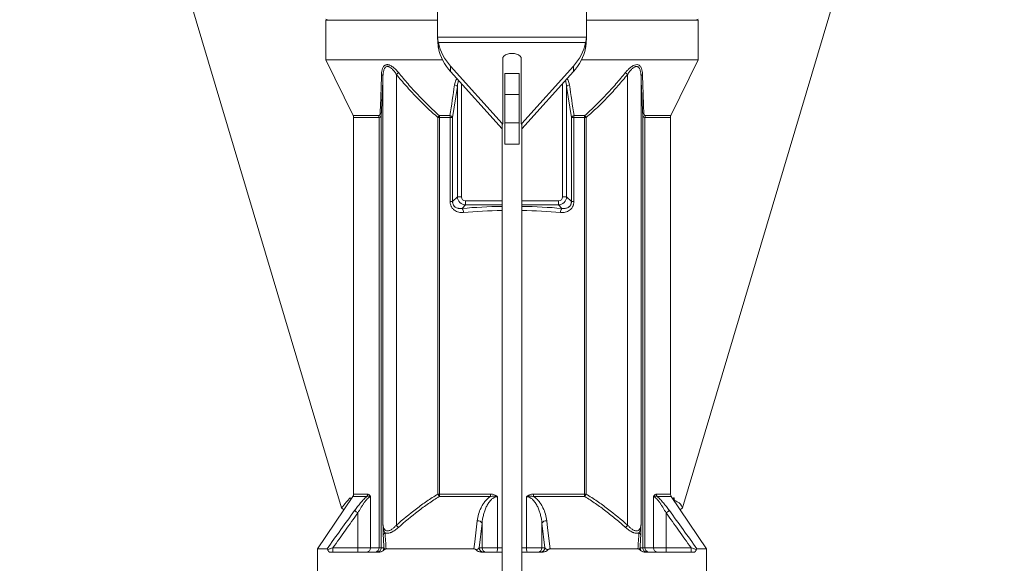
# Model space of a CAD drawing. Header units: millimetres. Extents: x 647 to 1402, y 1107 to 2598.
# Tile 4 of 11: x 676 to 1373, y 1634 to 2020. Entities that reach past the tile are written whole.
import ezdxf

# ---------------------------------------------------------------- set-up
doc = ezdxf.new("R2010")
doc.units = ezdxf.units.MM

msp = doc.modelspace()

# ---------------------------------------------------------------- linework, layer by layer
at = {"color": 7, "linetype": 'Continuous', "lineweight": 15}
for p, q in [((675.54, 2438.51), (903.64, 1673.51)), ((1145.36, 1673.51), (1373.46, 2438.51)), ((971.68, 2036.33), (971.68, 2009.17)), ((1077.32, 2009.17), (1077.32, 2036.33)), ((892.61, 2019.27), (892.61, 1991.18)), ((971.68, 2019.27), (892.61, 2019.27)), ((892.62, 2020.13), (894.11, 2019.27)), ((1156.39, 2019.27), (1077.32, 2019.27)), ((1154.89, 2019.27), (1156.38, 2020.13)), ((1156.39, 1991.18), (1156.39, 2019.27)), ((971.72, 2007.3), (1077.28, 2007.3)), ((972.32, 2003.42), (1076.68, 2003.42)), ((972.32, 1999.54), (972.32, 2003.42)), ((1076.68, 2003.42), (1076.68, 1999.54)), ((892.61, 1991.18), (911.86, 1951.69)), ((975.26, 1991.18), (892.61, 1991.18)), ((1017.96, 1946.12), (1017.96, 1992.93)), ((1031.04, 1992.93), (1031.04, 1946.12)), ((1156.39, 1991.18), (1073.74, 1991.18)), ((1137.14, 1951.69), (1156.39, 1991.18)), ((980.97, 1986.78), (1017.46, 1946.12)), ((980.97, 1982.9), (980.97, 1986.78)), ((980.97, 1982.9), (1017.46, 1942.24)), ((1031.54, 1946.12), (1068.03, 1986.78)), ((1031.54, 1942.24), (1068.03, 1982.9)), ((1068.03, 1982.9), (1068.03, 1986.78)), ((933.04, 1662.1), (933.04, 1979.56)), ((942.53, 1980.84), (942.53, 1661.17)), ((1019.47, 1981.63), (1029.53, 1981.63)), ((1019.47, 1966.54), (1019.47, 1981.63)), ((1029.53, 1966.54), (1029.53, 1981.63)), ((1106.47, 1661.17), (1106.47, 1980.84)), ((1115.96, 1979.56), (1115.96, 1662.1)), ((985.79, 1972.19), (982.38, 1950.37)), ((985.79, 1894.09), (985.79, 1972.19)), ((1063.21, 1972.19), (1063.21, 1894.09)), ((1066.62, 1950.37), (1063.21, 1972.19)), ((1019.47, 1966.54), (1029.53, 1966.54)), ((1019.47, 1946.42), (1019.47, 1966.54)), ((1029.53, 1946.42), (1029.53, 1966.54)), ((912.16, 1950.37), (912.16, 1683.18)), ((930.26, 1645.15), (930.26, 1950.37)), ((931.87, 1952.4), (931.87, 1645.15)), ((971.91, 1683.18), (971.91, 1950.37)), ((973.12, 1950.37), (971.91, 1950.37)), ((972.99, 1951.69), (980.53, 1951.69)), ((973.12, 1950.37), (973.12, 1683.18)), ((980.65, 1950.37), (973.12, 1950.37)), ((980.65, 1890.68), (980.65, 1950.37)), ((980.65, 1950.37), (982.38, 1950.37)), ((982.38, 1950.37), (982.38, 1890.68)), ((1066.62, 1890.68), (1066.62, 1950.37)), ((1066.62, 1950.37), (1068.35, 1950.37)), ((1068.35, 1950.37), (1068.35, 1890.68)), ((1075.88, 1950.37), (1068.35, 1950.37)), ((1068.47, 1951.69), (1076.02, 1951.69)), ((1075.88, 1683.18), (1075.88, 1950.37)), ((1077.09, 1950.37), (1075.88, 1950.37)), ((1077.09, 1950.37), (1077.09, 1683.18)), ((1117.13, 1645.15), (1117.13, 1952.4)), ((1118.74, 1950.37), (1118.74, 1645.15)), ((1136.84, 1683.18), (1136.84, 1950.37)), ((1017.96, 1946.12), (1017.46, 1946.12)), ((1017.46, 1946.12), (1017.46, 1944.43)), ((1017.46, 1944.43), (1017.46, 1519.49)), ((1019.47, 1946.42), (1029.53, 1946.42)), ((1019.47, 1931.33), (1019.47, 1946.42)), ((1029.53, 1931.33), (1029.53, 1946.42)), ((1031.54, 1946.12), (1031.04, 1946.12)), ((1031.54, 1944.43), (1031.54, 1946.12)), ((1031.54, 1519.49), (1031.54, 1944.43)), ((1019.47, 1931.33), (1029.53, 1931.33)), ((982.38, 1890.68), (985.79, 1894.09)), ((985.79, 1894.09), (988.7, 1894.09)), ((1060.31, 1894.09), (1063.21, 1894.09)), ((1063.21, 1894.09), (1066.62, 1890.68)), ((980.65, 1890.68), (982.38, 1890.68)), ((991.6, 1888.28), (989.16, 1885.84)), ((991.6, 1888.28), (991.6, 1891.18)), ((1057.4, 1891.18), (1057.4, 1888.28)), ((1059.84, 1885.84), (1057.4, 1888.28)), ((1066.62, 1890.68), (1068.35, 1890.68)), ((973.12, 1683.18), (971.91, 1683.18)), ((973.12, 1683.18), (1009.25, 1683.18)), ((1039.75, 1683.18), (1075.88, 1683.18)), ((1075.88, 1683.18), (1077.09, 1683.18)), ((911.65, 1681.49), (886.59, 1644.37)), ((924.23, 1681.34), (924.23, 1645.15)), ((1009.18, 1681.49), (972.89, 1681.49)), ((1014.13, 1681.34), (1014.13, 1645.15)), ((1034.87, 1645.15), (1034.87, 1681.34)), ((1076.11, 1681.49), (1039.82, 1681.49)), ((1124.77, 1645.15), (1124.77, 1681.34)), ((1162.41, 1644.37), (1137.35, 1681.49)), ((903.64, 1673.51), (905.25, 1672.01)), ((915.27, 1645.15), (915.27, 1669.87)), ((1133.73, 1669.87), (1133.73, 1645.15)), ((1143.75, 1672.01), (1145.36, 1673.51)), ((1003.32, 1662.57), (1001.28, 1645.15)), ((1003.32, 1645.15), (1003.32, 1662.57)), ((1047.72, 1645.15), (1045.68, 1662.57)), ((1045.68, 1662.57), (1045.68, 1645.15)), ((886.59, 1644.37), (886.59, 1626.09)), ((886.59, 1644.37), (893.43, 1644.37)), ((930.69, 1642.14), (895.14, 1642.14)), ((897.55, 1645.15), (897.55, 1642.14)), ((897.55, 1645.15), (915.27, 1645.15)), ((915.27, 1645.15), (924.23, 1645.15)), ((915.27, 1645.15), (915.27, 1642.14)), ((924.23, 1645.15), (930.26, 1645.15)), ((930.26, 1645.15), (931.87, 1645.15)), ((931.87, 1645.15), (933.7, 1645.15)), ((935.21, 1644.37), (997.54, 1644.37)), ((1001.28, 1645.15), (1003.32, 1645.15)), ((1017.46, 1642.14), (1002.44, 1642.14)), ((1003.32, 1645.15), (1014.13, 1645.15)), ((1046.56, 1642.14), (1031.54, 1642.14)), ((1034.87, 1645.15), (1045.68, 1645.15)), ((1045.68, 1645.15), (1047.72, 1645.15)), ((1051.46, 1644.37), (1113.79, 1644.37)), ((1115.3, 1645.15), (1117.13, 1645.15)), ((1117.13, 1645.15), (1118.74, 1645.15)), ((1118.31, 1642.14), (1153.86, 1642.14)), ((1118.74, 1645.15), (1124.77, 1645.15)), ((1124.77, 1645.15), (1133.73, 1645.15)), ((1133.73, 1645.15), (1133.73, 1642.14)), ((1133.73, 1645.15), (1151.45, 1645.15)), ((1151.45, 1645.15), (1151.45, 1642.14)), ((1155.57, 1644.37), (1162.41, 1644.37)), ((1162.41, 1626.09), (1162.41, 1644.37))]:
    msp.add_line(p, q, dxfattribs=at)
at = {"color": 8, "linetype": 'Continuous', "lineweight": 15}
for p, q in [((988.7, 1974.29), (988.7, 1894.09)), ((1060.31, 1894.09), (1060.31, 1974.29)), ((911.86, 1951.69), (930.01, 1951.69)), ((930.26, 1950.37), (912.16, 1950.37)), ((1136.84, 1950.37), (1118.74, 1950.37)), ((1118.99, 1951.69), (1137.14, 1951.69)), ((991.6, 1891.18), (1017.46, 1891.18)), ((1017.46, 1888.28), (991.6, 1888.28)), ((1031.54, 1891.18), (1057.4, 1891.18)), ((1057.4, 1888.28), (1031.54, 1888.28)), ((912.16, 1683.18), (922.11, 1683.18)), ((1126.89, 1683.18), (1136.84, 1683.18)), ((921.64, 1681.49), (911.65, 1681.49)), ((1137.35, 1681.49), (1127.36, 1681.49)), ((1014.13, 1645.15), (1017.46, 1645.15)), ((1031.54, 1645.15), (1034.87, 1645.15))]:
    msp.add_line(p, q, dxfattribs=at)
at = {"color": 7, "linetype": 'Continuous', "lineweight": 15, "flags": 128}
for points in [[(1031.04, 1992.93), (1030.24, 1993.88), (1029.11, 1994.67), (1027.73, 1995.28), (1026.16, 1995.65), (1024.5, 1995.78), (1022.84, 1995.65), (1021.27, 1995.28), (1019.89, 1994.67), (1018.76, 1993.88), (1017.96, 1992.93)], [(912.95, 1671.55), (913.09, 1671.45), (913.29, 1671.3), (913.54, 1671.12), (913.83, 1670.91), (914.16, 1670.68), (914.51, 1670.42), (914.89, 1670.15), (915.27, 1669.87)], [(1136.05, 1671.55), (1135.91, 1671.45), (1135.71, 1671.3), (1135.46, 1671.12), (1135.17, 1670.91), (1134.84, 1670.68), (1134.49, 1670.42), (1134.11, 1670.15), (1133.73, 1669.87)], [(997.54, 1644.37), (998.12, 1649.35), (999.87, 1664.26)], [(1049.13, 1664.26), (1049.72, 1659.27), (1051.46, 1644.37)]]:
    msp.add_lwpolyline(points, dxfattribs=at)
at = {"color": 7, "linetype": 'Continuous', "lineweight": 15}
for centre, radius, start, end in [((1024.5, 2009.17), 52.82, 180, 182.02859), ((1007.28, 2011.02), 35.78, 192.2676, 222.66293), ((1041.72, 2011.02), 35.78, 317.33706, 347.73241), ((1024.5, 2009.17), 52.82, 357.97141, 0), ((1007.28, 2007.14), 35.78, 192.26765, 222.66288), ((1041.72, 2007.14), 35.78, 317.33711, 347.73236), ((900.86, 2031.34), 65.47, 309.52774, 311.30747), ((1148.15, 2031.35), 65.49, 228.69284, 230.47223), ((931.31, 1979.26), 1.76, 9.71714, 66.44244), ((1117.69, 1979.26), 1.76, 113.55784, 170.28298), ((983.25, 1970.51), 3.04, 33.43743, 80.11088), ((1065.75, 1970.51), 3.04, 99.88894, 146.56275), ((909.16, 1950.37), 3.01, 0, 25.98923), ((926.77, 1950.37), 3.49, 359.86967, 22.04194), ((930.04, 1952.21), 1.84, 6.05535, 55.2468), ((925.15, 1989.74), 61.13, 319.89957, 321.49682), ((967.01, 1950.39), 6.12, 359.80108, 12.24796), ((979.91, 1948.86), 2.9, 31.43534, 77.62658), ((973.52, 1950.39), 7.13, 359.81717, 10.47746), ((1069.09, 1948.86), 2.9, 102.37333, 148.56475), ((1075.48, 1950.39), 7.13, 169.52233, 180.18305), ((1081.99, 1950.39), 6.12, 167.75178, 180.19886), ((1123.85, 1989.74), 61.13, 218.50318, 220.10043), ((1118.96, 1952.21), 1.84, 124.75293, 173.94444), ((1122.23, 1950.37), 3.49, 157.95806, 180.13033), ((1139.85, 1950.37), 3.01, 154.01077, 180), ((1020.63, 1944.4), 3.17, 147.23592, 179.3801), ((1028.37, 1944.4), 3.17, 0.61987, 32.7641), ((985.27, 1883), 4.81, 359.13253, 36.06466), ((1063.73, 1883), 4.81, 143.93567, 180.86714), ((909.16, 1683.18), 3.01, 325.98065, 0), ((918.89, 1683.17), 3.22, 328.66304, 0.177), ((928.03, 1656.43), 51.38, 29.19304, 31.36691), ((967.32, 1683.13), 5.8, 343.61208, 0.45907), ((990.34, 1683.12), 18.91, 355.06866, 0.17472), ((1058.66, 1683.12), 18.91, 179.82527, 184.93129), ((1081.68, 1683.13), 5.8, 179.54136, 196.38774), ((1120.96, 1656.44), 51.37, 148.63291, 150.80715), ((1130.11, 1683.17), 3.22, 179.82301, 211.33743), ((1139.85, 1683.18), 3.01, 180, 214.01935), ((903.3, 1626.75), 52.19, 38.84917, 41.26391), ((1000.32, 1660.8), 3.49, 30.62027, 97.44795), ((1048.68, 1660.8), 3.49, 82.552, 149.37978), ((1145.68, 1626.76), 52.17, 138.73564, 141.15127), ((935.38, 1653.66), 2.14, 112.97961, 172.38869), ((1113.63, 1653.66), 2.14, 7.61119, 67.02083), ((921.37, 1644.99), 2.86, 273.43199, 3.06293), ((927.47, 1644.92), 2.8, 275.4473, 4.56781), ((928.86, 1645.14), 3.01, 270.03923, 0.03944), ((930.69, 1645.14), 3.01, 272.51971, 0.03697), ((1004.27, 1645.12), 2.99, 179.56482, 269.55811), ((1006.31, 1645.12), 2.99, 179.56478, 269.55811), ((1005.77, 1644.4), 8.39, 344.34702, 5.10131), ((1043.23, 1644.4), 8.39, 174.89866, 195.65301), ((1042.69, 1645.12), 2.99, 270.44192, 0.43515), ((1044.73, 1645.12), 2.99, 270.44189, 0.43522), ((1118.31, 1645.14), 3.01, 179.96302, 267.48044), ((1120.14, 1645.14), 3.01, 179.96071, 269.96077), ((1121.53, 1644.92), 2.8, 175.43235, 264.55271), ((1127.63, 1644.99), 2.86, 176.93706, 266.56817)]:
    msp.add_arc(centre, radius, start, end, dxfattribs=at)
for centre, major_axis, ratio, start_param, end_param in [((991.81, 1894.3), (4.26, 4.26), 0.997754, 2.389713, 3.893472), ((991.81, 1894.3), (2.28, 2.28), 0.935113, 2.389713, 3.893472), ((1057.19, 1894.3), (-2.28, 2.28), 0.935113, 2.389713, 3.893472), ((1057.19, 1894.3), (4.26, -4.26), 0.997754, 5.531306, 7.035065)]:
    msp.add_ellipse(centre, major_axis=major_axis, ratio=ratio, start_param=start_param, end_param=end_param, dxfattribs=at)
at = {"color": 8, "linetype": 'Continuous', "lineweight": 15}
for centre, major_axis, ratio, start_param, end_param in [((1024.5, 1856.42), (115.34, 0), 0.267949, 1.631886, 1.882188), ((1024.5, 1856.42), (115.34, 0), 0.267949, 1.259404, 1.509706), ((1024.5, 1853.51), (112.34, 0), 0.275126, 1.633525, 1.882188), ((1024.5, 1853.51), (112.34, 0), 0.275126, 1.259404, 1.508068)]:
    msp.add_ellipse(centre, major_axis=major_axis, ratio=ratio, start_param=start_param, end_param=end_param, dxfattribs=at)
at = {"color": 7, "linetype": 'Continuous', "lineweight": 15}
for points, knots in [([(971.72, 2007.3), (971.73, 2007.21), (971.74, 2007.05), (971.76, 2006.8), (971.79, 2006.55), (971.81, 2006.31), (971.84, 2006.08), (971.87, 2005.85), (971.9, 2005.62), (971.93, 2005.4), (971.96, 2005.19), (971.99, 2004.98), (972.02, 2004.78), (972.06, 2004.59), (972.09, 2004.4), (972.13, 2004.22), (972.16, 2004.05), (972.2, 2003.88), (972.24, 2003.72), (972.28, 2003.57), (972.31, 2003.47), (972.32, 2003.42)], [0, 0, 0, 0, 0.05971, 0.118622, 0.176738, 0.234059, 0.290586, 0.346323, 0.401272, 0.455433, 0.50881, 0.561405, 0.61322, 0.664258, 0.714521, 0.764012, 0.812735, 0.860692, 0.907886, 0.954321, 1, 1, 1, 1]), ([(971.72, 2007.3), (971.79, 2005.68), (971.87, 2004.18), (972.08, 2001.57), (972.19, 2000.45), (972.32, 1999.54)], [0, 0, 0, 0, 0.5, 0.5, 1, 1, 1, 1]), ([(1076.68, 2003.42), (1076.69, 2003.49), (1076.73, 2003.62), (1076.78, 2003.82), (1076.82, 2004.03), (1076.87, 2004.23), (1076.91, 2004.44), (1076.95, 2004.66), (1076.99, 2004.87), (1077.02, 2005.08), (1077.06, 2005.29), (1077.09, 2005.5), (1077.12, 2005.71), (1077.15, 2005.92), (1077.17, 2006.12), (1077.2, 2006.33), (1077.22, 2006.53), (1077.24, 2006.73), (1077.25, 2006.92), (1077.27, 2007.11), (1077.28, 2007.24), (1077.28, 2007.3)], [0, 0, 0, 0, 0.061282, 0.121592, 0.180931, 0.2393, 0.296702, 0.353139, 0.408612, 0.463123, 0.516674, 0.569269, 0.620909, 0.671596, 0.721335, 0.770126, 0.817975, 0.864883, 0.910854, 0.955891, 1, 1, 1, 1]), ([(1076.68, 1999.54), (1076.84, 2000.79), (1076.97, 2002.16), (1077.17, 2004.83), (1077.24, 2006.13), (1077.28, 2007.3)], [0, 0, 0, 0, 0.5, 0.5, 1, 1, 1, 1]), ([(932.01, 1980.88), (932.03, 1981.66), (932.1, 1982.41), (932.33, 1983.85), (932.5, 1984.54), (932.88, 1985.49), (933.02, 1985.79), (933.36, 1986.35), (933.56, 1986.61), (933.89, 1986.96), (934.01, 1987.06), (934.26, 1987.26), (934.39, 1987.34), (934.8, 1987.57), (935.1, 1987.69), (935.61, 1987.78), (935.78, 1987.79), (936.14, 1987.8), (936.32, 1987.79), (936.69, 1987.75), (936.88, 1987.72), (937.26, 1987.62), (937.46, 1987.56), (938.05, 1987.35), (938.44, 1987.16), (939.22, 1986.72), (939.6, 1986.47), (940.35, 1985.93), (940.72, 1985.63), (941.44, 1985), (941.79, 1984.67), (942.82, 1983.65), (943.46, 1982.92), (944.08, 1982.16)], [0, 0, 0, 0, 0.125, 0.125, 0.25, 0.25, 0.3125, 0.3125, 0.375, 0.375, 0.40625, 0.40625, 0.4375, 0.4375, 0.5, 0.5, 0.53125, 0.53125, 0.5625, 0.5625, 0.59375, 0.59375, 0.625, 0.625, 0.6875, 0.6875, 0.75, 0.75, 0.8125, 0.8125, 0.875, 0.875, 1, 1, 1, 1]), ([(942.53, 1980.84), (942.08, 1981.55), (941.61, 1982.24), (940.85, 1983.23), (940.58, 1983.55), (940.04, 1984.17), (939.76, 1984.47), (939.18, 1985.03), (938.88, 1985.29), (938.25, 1985.76), (937.93, 1985.97), (937.44, 1986.21), (937.28, 1986.28), (936.95, 1986.39), (936.78, 1986.43), (936.46, 1986.48), (936.31, 1986.49), (936, 1986.47), (935.85, 1986.45), (935.42, 1986.33), (935.17, 1986.2), (934.72, 1985.84), (934.52, 1985.62), (934.19, 1985.13), (934.04, 1984.85), (933.79, 1984.27), (933.68, 1983.97), (933.41, 1983.03), (933.29, 1982.36), (933.11, 1980.99), (933.07, 1980.28), (933.04, 1979.56)], [0, 0, 0, 0, 0.125, 0.125, 0.1875, 0.1875, 0.25, 0.25, 0.3125, 0.3125, 0.375, 0.375, 0.40625, 0.40625, 0.4375, 0.4375, 0.46875, 0.46875, 0.5, 0.5, 0.5625, 0.5625, 0.625, 0.625, 0.6875, 0.6875, 0.75, 0.75, 0.875, 0.875, 1, 1, 1, 1]), ([(944.08, 1982.16), (946.3, 1979.44), (948.55, 1976.75), (953.14, 1971.46), (955.48, 1968.85), (960.27, 1963.74), (962.72, 1961.23), (967.75, 1956.34), (970.32, 1953.97), (972.99, 1951.69)], [0, 0, 0, 0, 0.25, 0.25, 0.5, 0.5, 0.75, 0.75, 1, 1, 1, 1]), ([(1076.02, 1951.69), (1078.68, 1953.97), (1081.26, 1956.35), (1086.28, 1961.23), (1088.73, 1963.74), (1093.51, 1968.85), (1095.86, 1971.46), (1100.45, 1976.76), (1102.7, 1979.44), (1104.92, 1982.16)], [0, 0, 0, 0, 0.25, 0.25, 0.5, 0.5, 0.75, 0.75, 1, 1, 1, 1]), ([(1104.92, 1982.16), (1105.45, 1982.78), (1106.5, 1984.03), (1108.35, 1985.76), (1110.31, 1987.13), (1112.3, 1987.87), (1113.93, 1987.79), (1115.36, 1986.91), (1116.31, 1985.29), (1116.85, 1983.14), (1116.94, 1981.63), (1116.99, 1980.88)], [0, 0, 0, 0, 0.105176, 0.210109, 0.329162, 0.426358, 0.52384, 0.61257, 0.754505, 0.8771, 1, 1, 1, 1]), ([(1115.96, 1979.56), (1115.93, 1980.28), (1115.89, 1980.99), (1115.71, 1982.37), (1115.59, 1983.04), (1115.31, 1983.99), (1115.2, 1984.29), (1114.95, 1984.86), (1114.81, 1985.13), (1114.47, 1985.62), (1114.27, 1985.85), (1113.94, 1986.11), (1113.82, 1986.19), (1113.56, 1986.32), (1113.43, 1986.38), (1113.14, 1986.45), (1113, 1986.47), (1112.69, 1986.49), (1112.53, 1986.48), (1112.21, 1986.42), (1112.05, 1986.38), (1111.72, 1986.27), (1111.56, 1986.21), (1111.07, 1985.97), (1110.74, 1985.76), (1110.12, 1985.29), (1109.82, 1985.03), (1109.24, 1984.47), (1108.95, 1984.16), (1108.41, 1983.54), (1108.15, 1983.22), (1107.39, 1982.24), (1106.92, 1981.55), (1106.47, 1980.84)], [0, 0, 0, 0, 0.125, 0.125, 0.25, 0.25, 0.3125, 0.3125, 0.375, 0.375, 0.4375, 0.4375, 0.46875, 0.46875, 0.5, 0.5, 0.53125, 0.53125, 0.5625, 0.5625, 0.59375, 0.59375, 0.625, 0.625, 0.6875, 0.6875, 0.75, 0.75, 0.8125, 0.8125, 0.875, 0.875, 1, 1, 1, 1]), ([(931.09, 1953.72), (931.14, 1955.21), (931.31, 1959.69), (931.58, 1967.4), (931.83, 1975.02), (931.97, 1979.56), (932.01, 1980.88)], [0, 0, 0, 0, 0.171633, 0.514939, 0.858644, 1, 1, 1, 1]), ([(933.04, 1979.56), (932.86, 1974.86), (932.67, 1970.24), (932.28, 1961.16), (932.08, 1956.72), (931.87, 1952.4)], [0, 0, 0, 0, 0.5, 0.5, 1, 1, 1, 1]), ([(971.91, 1950.37), (969.26, 1952.68), (963.97, 1957.32), (956.55, 1964.87), (949.38, 1972.69), (944.82, 1978.12), (942.53, 1980.84)], [0, 0, 0, 0, 0.248853, 0.497767, 0.748873, 1, 1, 1, 1]), ([(1106.47, 1980.84), (1104.2, 1978.14), (1099.68, 1972.75), (1092.53, 1964.95), (1085.09, 1957.38), (1079.76, 1952.7), (1077.09, 1950.37)], [0, 0, 0, 0, 0.24914, 0.498259, 0.749161, 1, 1, 1, 1]), ([(1117.13, 1952.4), (1116.92, 1956.72), (1116.72, 1961.16), (1116.33, 1970.24), (1116.14, 1974.86), (1115.96, 1979.56)], [0, 0, 0, 0, 0.5, 0.5, 1, 1, 1, 1]), ([(1116.99, 1980.88), (1117.04, 1979.27), (1117.19, 1974.46), (1117.45, 1966.58), (1117.71, 1959.16), (1117.87, 1954.95), (1117.92, 1953.72)], [0, 0, 0, 0, 0.171624, 0.514902, 0.858535, 1, 1, 1, 1]), ([(930.01, 1951.69), (930.19, 1951.72), (930.63, 1951.82), (930.99, 1952.6), (931.05, 1953.35), (931.09, 1953.72)], [0, 0, 0, 0, 0.252798, 0.626888, 1, 1, 1, 1]), ([(931.87, 1952.4), (931.81, 1952.02), (931.7, 1951.23), (931.15, 1950.49), (930.53, 1950.4), (930.26, 1950.37)], [0, 0, 0, 0, 0.349426, 0.727947, 1, 1, 1, 1]), ([(1118.74, 1950.37), (1118.48, 1950.4), (1117.91, 1950.48), (1117.32, 1951.17), (1117.2, 1951.96), (1117.13, 1952.4)], [0, 0, 0, 0, 0.268403, 0.58701, 1, 1, 1, 1]), ([(1117.92, 1953.72), (1117.96, 1953.28), (1118.02, 1952.53), (1118.41, 1951.81), (1118.81, 1951.72), (1118.99, 1951.69)], [0, 0, 0, 0, 0.4381725, 0.7506789, 1, 1, 1, 1]), ([(990.08, 1882.93), (989.51, 1882.88), (988.95, 1882.87), (987.83, 1882.95), (987.27, 1883.04), (986.17, 1883.31), (985.63, 1883.5), (984.6, 1883.97), (984.12, 1884.26), (983.43, 1884.77), (983.21, 1884.95), (982.79, 1885.35), (982.59, 1885.55), (982.22, 1885.99), (982.04, 1886.23), (981.72, 1886.71), (981.57, 1886.97), (981.18, 1887.76), (980.98, 1888.31), (980.78, 1889.19), (980.73, 1889.49), (980.67, 1890.08), (980.65, 1890.38), (980.65, 1890.68)], [0, 0, 0, 0, 0.125, 0.125, 0.25, 0.25, 0.375, 0.375, 0.5, 0.5, 0.5625, 0.5625, 0.625, 0.625, 0.6875, 0.6875, 0.75, 0.75, 0.875, 0.875, 0.9375, 0.9375, 1, 1, 1, 1]), ([(982.38, 1890.68), (982.38, 1890.46), (982.38, 1890.25), (982.42, 1889.81), (982.46, 1889.59), (982.61, 1888.95), (982.77, 1888.56), (983.1, 1888), (983.22, 1887.83), (983.48, 1887.5), (983.62, 1887.35), (984.05, 1886.94), (984.38, 1886.7), (985.06, 1886.32), (985.42, 1886.17), (985.97, 1886), (986.15, 1885.95), (986.53, 1885.87), (986.71, 1885.84), (987.65, 1885.71), (988.4, 1885.72), (989.16, 1885.84)], [0, 0, 0, 0, 0.0625, 0.0625, 0.125, 0.125, 0.25, 0.25, 0.3125, 0.3125, 0.375, 0.375, 0.5, 0.5, 0.625, 0.625, 0.6875, 0.6875, 0.75, 0.75, 1, 1, 1, 1]), ([(1068.35, 1890.68), (1068.35, 1890.08), (1068.29, 1889.49), (1068.09, 1888.62), (1068.01, 1888.33), (1067.81, 1887.77), (1067.69, 1887.5), (1067.43, 1886.98), (1067.29, 1886.73), (1066.97, 1886.24), (1066.79, 1886), (1066.23, 1885.34), (1065.81, 1884.95), (1064.89, 1884.26), (1064.4, 1883.97), (1063.38, 1883.5), (1062.84, 1883.31), (1061.75, 1883.04), (1061.19, 1882.96), (1060.06, 1882.87), (1059.49, 1882.88), (1058.92, 1882.93)], [0, 0, 0, 0, 0.125, 0.125, 0.1875, 0.1875, 0.25, 0.25, 0.3125, 0.3125, 0.375, 0.375, 0.5, 0.5, 0.625, 0.625, 0.75, 0.75, 0.875, 0.875, 1, 1, 1, 1]), ([(1059.84, 1885.84), (1060.6, 1885.72), (1061.37, 1885.71), (1062.49, 1885.86), (1062.86, 1885.95), (1063.59, 1886.18), (1063.95, 1886.33), (1064.46, 1886.62), (1064.63, 1886.72), (1064.95, 1886.96), (1065.1, 1887.08), (1065.54, 1887.5), (1065.8, 1887.83), (1066.12, 1888.37), (1066.21, 1888.56), (1066.38, 1888.97), (1066.44, 1889.18), (1066.54, 1889.6), (1066.58, 1889.81), (1066.62, 1890.25), (1066.63, 1890.47), (1066.62, 1890.68)], [0, 0, 0, 0, 0.25, 0.25, 0.375, 0.375, 0.5, 0.5, 0.5625, 0.5625, 0.625, 0.625, 0.75, 0.75, 0.8125, 0.8125, 0.875, 0.875, 0.9375, 0.9375, 1, 1, 1, 1]), ([(922.11, 1683.18), (922.3, 1683.18), (922.48, 1683.14), (922.85, 1683), (923.04, 1682.89), (923.4, 1682.59), (923.58, 1682.4), (923.84, 1682.05), (923.92, 1681.92), (924.04, 1681.71), (924.08, 1681.64), (924.15, 1681.49), (924.19, 1681.41), (924.23, 1681.34)], [0, 0, 0, 0, 0.25, 0.25, 0.5, 0.5, 0.75, 0.75, 0.875, 0.875, 0.9375, 0.9375, 1, 1, 1, 1]), ([(942.53, 1661.17), (947.15, 1665.21), (951.88, 1669.1), (959.19, 1674.64), (961.67, 1676.44), (966.71, 1679.91), (969.28, 1681.58), (971.91, 1683.18)], [0, 0, 0, 0, 0.5, 0.5, 0.75, 0.75, 1, 1, 1, 1]), ([(1009.25, 1683.18), (1009.7, 1683.18), (1010.14, 1683.14), (1011.01, 1683), (1011.44, 1682.89), (1012.28, 1682.59), (1012.69, 1682.4), (1013.26, 1682.05), (1013.44, 1681.92), (1013.71, 1681.71), (1013.79, 1681.64), (1013.96, 1681.49), (1014.05, 1681.41), (1014.13, 1681.34)], [0, 0, 0, 0, 0.25, 0.25, 0.5, 0.5, 0.75, 0.75, 0.875, 0.875, 0.9375, 0.9375, 1, 1, 1, 1]), ([(1039.75, 1683.18), (1039.3, 1683.18), (1038.86, 1683.14), (1038, 1683), (1037.57, 1682.89), (1036.94, 1682.67), (1036.73, 1682.58), (1036.32, 1682.39), (1036.13, 1682.28), (1035.74, 1682.05), (1035.56, 1681.92), (1035.29, 1681.71), (1035.21, 1681.64), (1035.04, 1681.49), (1034.95, 1681.41), (1034.87, 1681.34)], [0, 0, 0, 0, 0.25, 0.25, 0.5, 0.5, 0.625, 0.625, 0.75, 0.75, 0.875, 0.875, 0.9375, 0.9375, 1, 1, 1, 1]), ([(1077.09, 1683.18), (1079.72, 1681.58), (1082.29, 1679.91), (1087.33, 1676.44), (1089.81, 1674.64), (1097.12, 1669.1), (1101.85, 1665.21), (1106.47, 1661.17)], [0, 0, 0, 0, 0.25, 0.25, 0.5, 0.5, 1, 1, 1, 1]), ([(1126.89, 1683.18), (1126.7, 1683.18), (1126.52, 1683.14), (1126.15, 1683), (1125.97, 1682.89), (1125.69, 1682.67), (1125.6, 1682.58), (1125.42, 1682.39), (1125.33, 1682.28), (1125.16, 1682.05), (1125.08, 1681.92), (1124.96, 1681.71), (1124.92, 1681.64), (1124.85, 1681.49), (1124.81, 1681.41), (1124.77, 1681.34)], [0, 0, 0, 0, 0.25, 0.25, 0.5, 0.5, 0.625, 0.625, 0.75, 0.75, 0.875, 0.875, 0.9375, 0.9375, 1, 1, 1, 1]), ([(903.64, 1673.51), (904.78, 1674.81), (906.42, 1676.68), (908.23, 1678.86), (909.1, 1679.74), (909.38, 1680.21), (909.64, 1680.33), (909.54, 1680.64), (910.08, 1680.28), (910.39, 1680.08), (910.57, 1679.97), (910.6, 1679.94)], [0, 0, 0, 0, 0.546696, 0.787243, 0.893084, 0.939656, 0.957952, 0.976242, 0.986617, 0.997179, 1, 1, 1, 1]), ([(912.95, 1671.55), (913.63, 1672.49), (914.32, 1673.41), (915.37, 1674.77), (915.73, 1675.22), (916.45, 1676.1), (916.81, 1676.54), (917.91, 1677.83), (918.65, 1678.65), (919.77, 1679.81), (920.15, 1680.18), (920.9, 1680.87), (921.27, 1681.2), (921.64, 1681.49)], [0, 0, 0, 0, 0.25, 0.25, 0.375, 0.375, 0.5, 0.5, 0.75, 0.75, 0.875, 0.875, 1, 1, 1, 1]), ([(924.23, 1681.34), (924.07, 1681.34), (923.9, 1681.3), (923.53, 1681.15), (923.33, 1681.03), (922.74, 1680.62), (922.33, 1680.25), (921.72, 1679.6), (921.52, 1679.37), (921.11, 1678.9), (920.91, 1678.65), (920.31, 1677.89), (919.92, 1677.35), (919.16, 1676.26), (918.78, 1675.7), (918.05, 1674.57), (917.69, 1674), (916.63, 1672.26), (915.95, 1671.08), (915.27, 1669.87)], [0, 0, 0, 0, 0.0625, 0.0625, 0.125, 0.125, 0.25, 0.25, 0.3125, 0.3125, 0.375, 0.375, 0.5, 0.5, 0.625, 0.625, 0.75, 0.75, 1, 1, 1, 1]), ([(921.64, 1681.49), (922.09, 1681.69), (922.55, 1681.79), (923.22, 1681.75), (923.44, 1681.71), (923.75, 1681.61), (923.85, 1681.56), (924.04, 1681.46), (924.14, 1681.4), (924.23, 1681.34)], [0, 0, 0, 0, 0.5, 0.5, 0.75, 0.75, 0.875, 0.875, 1, 1, 1, 1]), ([(972.89, 1681.49), (970.31, 1679.9), (967.77, 1678.22), (962.8, 1674.74), (960.36, 1672.95), (953.16, 1667.4), (948.5, 1663.51), (943.95, 1659.49)], [0, 0, 0, 0, 0.25, 0.25, 0.5, 0.5, 1, 1, 1, 1]), ([(999.87, 1664.26), (1000.05, 1665.84), (1000.36, 1667.4), (1001.24, 1670.48), (1001.81, 1672.01), (1002.71, 1673.89), (1002.9, 1674.26), (1003.31, 1675.01), (1003.52, 1675.38), (1004.19, 1676.47), (1004.68, 1677.18), (1005.5, 1678.21), (1005.79, 1678.55), (1006.38, 1679.21), (1006.7, 1679.52), (1007.67, 1680.44), (1008.38, 1681), (1009.18, 1681.49)], [0, 0, 0, 0, 0.25, 0.25, 0.5, 0.5, 0.5625, 0.5625, 0.625, 0.625, 0.75, 0.75, 0.8125, 0.8125, 0.875, 0.875, 1, 1, 1, 1]), ([(1014.13, 1681.34), (1013.6, 1681.34), (1013.09, 1681.25), (1012.34, 1681), (1012.1, 1680.9), (1011.64, 1680.68), (1011.41, 1680.55), (1010.98, 1680.28), (1010.77, 1680.13), (1010.37, 1679.82), (1010.18, 1679.65), (1009.62, 1679.14), (1009.28, 1678.78), (1008.64, 1678.03), (1008.34, 1677.64), (1007.78, 1676.83), (1007.52, 1676.41), (1006.78, 1675.15), (1006.36, 1674.29), (1005.6, 1672.52), (1005.26, 1671.64), (1004.68, 1669.85), (1004.43, 1668.95), (1003.78, 1666.24), (1003.49, 1664.41), (1003.32, 1662.57)], [0, 0, 0, 0, 0.0625, 0.0625, 0.09375, 0.09375, 0.125, 0.125, 0.15625, 0.15625, 0.1875, 0.1875, 0.25, 0.25, 0.3125, 0.3125, 0.375, 0.375, 0.5, 0.5, 0.625, 0.625, 0.75, 0.75, 1, 1, 1, 1]), ([(1009.18, 1681.49), (1009.99, 1681.69), (1010.82, 1681.79), (1012.08, 1681.75), (1012.5, 1681.71), (1013.12, 1681.61), (1013.32, 1681.56), (1013.73, 1681.46), (1013.93, 1681.4), (1014.13, 1681.34)], [0, 0, 0, 0, 0.5, 0.5, 0.75, 0.75, 0.875, 0.875, 1, 1, 1, 1]), ([(1039.82, 1681.49), (1039.01, 1681.69), (1038.18, 1681.79), (1036.92, 1681.75), (1036.5, 1681.71), (1035.88, 1681.61), (1035.68, 1681.56), (1035.27, 1681.46), (1035.07, 1681.4), (1034.87, 1681.34)], [0, 0, 0, 0, 0.5, 0.5, 0.75, 0.75, 0.875, 0.875, 1, 1, 1, 1]), ([(1045.68, 1662.57), (1045.51, 1664.41), (1045.22, 1666.24), (1044.57, 1668.95), (1044.32, 1669.85), (1043.74, 1671.63), (1043.41, 1672.52), (1042.64, 1674.29), (1042.22, 1675.15), (1041.48, 1676.41), (1041.22, 1676.83), (1040.66, 1677.64), (1040.36, 1678.03), (1039.73, 1678.78), (1039.38, 1679.14), (1038.83, 1679.65), (1038.63, 1679.82), (1038.23, 1680.13), (1038.02, 1680.28), (1037.59, 1680.55), (1037.37, 1680.67), (1036.9, 1680.9), (1036.66, 1681), (1036.16, 1681.16), (1035.91, 1681.23), (1035.4, 1681.31), (1035.14, 1681.34), (1034.87, 1681.34)], [0, 0, 0, 0, 0.25, 0.25, 0.375, 0.375, 0.5, 0.5, 0.625, 0.625, 0.6875, 0.6875, 0.75, 0.75, 0.8125, 0.8125, 0.84375, 0.84375, 0.875, 0.875, 0.90625, 0.90625, 0.9375, 0.9375, 0.96875, 0.96875, 1, 1, 1, 1]), ([(1039.82, 1681.49), (1040.62, 1681), (1041.33, 1680.44), (1042.3, 1679.52), (1042.62, 1679.21), (1043.22, 1678.55), (1043.5, 1678.21), (1044.32, 1677.18), (1044.81, 1676.47), (1045.48, 1675.38), (1045.69, 1675.01), (1046.1, 1674.26), (1046.29, 1673.89), (1047.19, 1672.01), (1047.76, 1670.48), (1048.64, 1667.4), (1048.95, 1665.84), (1049.13, 1664.26)], [0, 0, 0, 0, 0.125, 0.125, 0.1875, 0.1875, 0.25, 0.25, 0.375, 0.375, 0.4375, 0.4375, 0.5, 0.5, 0.75, 0.75, 1, 1, 1, 1]), ([(1105.05, 1659.49), (1102.78, 1661.5), (1100.48, 1663.48), (1095.81, 1667.35), (1093.44, 1669.25), (1088.64, 1672.94), (1086.2, 1674.74), (1081.22, 1678.22), (1078.69, 1679.9), (1076.11, 1681.49)], [0, 0, 0, 0, 0.25, 0.25, 0.5, 0.5, 0.75, 0.75, 1, 1, 1, 1]), ([(1127.36, 1681.49), (1126.91, 1681.69), (1126.45, 1681.79), (1125.78, 1681.75), (1125.57, 1681.71), (1125.25, 1681.61), (1125.15, 1681.56), (1124.96, 1681.46), (1124.86, 1681.4), (1124.77, 1681.34)], [0, 0, 0, 0, 0.5, 0.5, 0.75, 0.75, 0.875, 0.875, 1, 1, 1, 1]), ([(1133.73, 1669.87), (1133.05, 1671.08), (1132.37, 1672.26), (1131.31, 1674), (1130.95, 1674.57), (1130.22, 1675.7), (1129.84, 1676.26), (1129.08, 1677.35), (1128.69, 1677.89), (1128.09, 1678.65), (1127.89, 1678.89), (1127.49, 1679.37), (1127.28, 1679.6), (1126.67, 1680.24), (1126.26, 1680.62), (1125.77, 1680.96), (1125.67, 1681.03), (1125.48, 1681.14), (1125.38, 1681.18), (1125.11, 1681.3), (1124.93, 1681.34), (1124.77, 1681.34)], [0, 0, 0, 0, 0.25, 0.25, 0.375, 0.375, 0.5, 0.5, 0.625, 0.625, 0.6875, 0.6875, 0.75, 0.75, 0.875, 0.875, 0.90625, 0.90625, 0.9375, 0.9375, 1, 1, 1, 1]), ([(1127.36, 1681.49), (1127.73, 1681.2), (1128.11, 1680.87), (1128.86, 1680.17), (1129.24, 1679.8), (1130.37, 1678.63), (1131.11, 1677.81), (1132.56, 1676.11), (1133.27, 1675.23), (1134.68, 1673.42), (1135.37, 1672.49), (1136.05, 1671.55)], [0, 0, 0, 0, 0.125, 0.125, 0.25, 0.25, 0.5, 0.5, 0.75, 0.75, 1, 1, 1, 1]), ([(1138.4, 1679.94), (1138.74, 1680.18), (1139.65, 1680.81), (1139.03, 1678.44), (1143, 1678.02), (1144.44, 1675.27), (1145.36, 1673.51)], [0, 0, 0, 0, 0.022156, 0.059912, 0.397381, 1, 1, 1, 1]), ([(933.26, 1653.94), (933.23, 1654.49), (933.21, 1655.1), (933.16, 1656.38), (933.14, 1657.06), (933.11, 1658.46), (933.09, 1659.18), (933.07, 1660.26), (933.07, 1660.63), (933.06, 1661.18), (933.06, 1661.36), (933.05, 1661.73), (933.05, 1661.91), (933.04, 1662.1)], [0, 0, 0, 0, 0.25, 0.25, 0.5, 0.5, 0.75, 0.75, 0.875, 0.875, 0.9375, 0.9375, 1, 1, 1, 1]), ([(934.54, 1655.62), (934.32, 1656.02), (934.11, 1656.48), (933.74, 1657.46), (933.59, 1657.99), (933.34, 1659.09), (933.24, 1659.67), (933.14, 1660.56), (933.11, 1660.86), (933.07, 1661.47), (933.05, 1661.79), (933.04, 1662.1)], [0, 0, 0, 0, 0.25, 0.25, 0.5, 0.5, 0.75, 0.75, 0.875, 0.875, 1, 1, 1, 1]), ([(933.04, 1662.1), (933.07, 1661.51), (933.13, 1660.95), (933.33, 1659.88), (933.48, 1659.38), (933.79, 1658.7), (933.91, 1658.48), (934.18, 1658.08), (934.34, 1657.9), (934.6, 1657.66), (934.7, 1657.59), (934.9, 1657.45), (935, 1657.39), (935.33, 1657.24), (935.56, 1657.16), (936.07, 1657.09), (936.35, 1657.09), (936.92, 1657.15), (937.21, 1657.22), (937.81, 1657.42), (938.12, 1657.55), (938.71, 1657.86), (939.01, 1658.04), (939.59, 1658.43), (939.88, 1658.64), (940.45, 1659.09), (940.72, 1659.33), (941.53, 1660.08), (942.04, 1660.61), (942.53, 1661.17)], [0, 0, 0, 0, 0.125, 0.125, 0.25, 0.25, 0.3125, 0.3125, 0.375, 0.375, 0.40625, 0.40625, 0.4375, 0.4375, 0.5, 0.5, 0.5625, 0.5625, 0.625, 0.625, 0.6875, 0.6875, 0.75, 0.75, 0.8125, 0.8125, 0.875, 0.875, 1, 1, 1, 1]), ([(1106.47, 1661.17), (1106.96, 1660.61), (1107.47, 1660.08), (1108.28, 1659.33), (1108.55, 1659.09), (1109.12, 1658.64), (1109.41, 1658.43), (1109.99, 1658.04), (1110.29, 1657.86), (1110.89, 1657.55), (1111.19, 1657.42), (1111.79, 1657.22), (1112.08, 1657.15), (1112.65, 1657.09), (1112.93, 1657.09), (1113.44, 1657.16), (1113.67, 1657.24), (1114, 1657.39), (1114.1, 1657.45), (1114.3, 1657.59), (1114.4, 1657.66), (1114.66, 1657.9), (1114.82, 1658.08), (1115.09, 1658.48), (1115.21, 1658.7), (1115.52, 1659.38), (1115.67, 1659.88), (1115.87, 1660.95), (1115.93, 1661.51), (1115.96, 1662.1)], [0, 0, 0, 0, 0.125, 0.125, 0.1875, 0.1875, 0.25, 0.25, 0.3125, 0.3125, 0.375, 0.375, 0.4375, 0.4375, 0.5, 0.5, 0.5625, 0.5625, 0.59375, 0.59375, 0.625, 0.625, 0.6875, 0.6875, 0.75, 0.75, 0.875, 0.875, 1, 1, 1, 1]), ([(1114.46, 1655.62), (1114.68, 1656.02), (1114.89, 1656.48), (1115.26, 1657.46), (1115.41, 1657.99), (1115.66, 1659.09), (1115.76, 1659.67), (1115.86, 1660.56), (1115.89, 1660.86), (1115.93, 1661.47), (1115.95, 1661.78), (1115.96, 1662.1)], [0, 0, 0, 0, 0.25, 0.25, 0.5, 0.5, 0.75, 0.75, 0.875, 0.875, 1, 1, 1, 1]), ([(1115.74, 1653.94), (1115.77, 1654.49), (1115.8, 1655.1), (1115.84, 1656.38), (1115.86, 1657.07), (1115.89, 1658.46), (1115.91, 1659.18), (1115.93, 1660.26), (1115.93, 1660.63), (1115.94, 1661.18), (1115.95, 1661.36), (1115.95, 1661.73), (1115.95, 1661.91), (1115.96, 1662.1)], [0, 0, 0, 0, 0.25, 0.25, 0.5, 0.5, 0.75, 0.75, 0.875, 0.875, 0.9375, 0.9375, 1, 1, 1, 1]), ([(943.95, 1659.49), (943.2, 1658.82), (942.42, 1658.2), (941.21, 1657.37), (940.79, 1657.1), (939.96, 1656.62), (939.54, 1656.4), (938.91, 1656.12), (938.7, 1656.03), (938.28, 1655.87), (938.07, 1655.8), (937.45, 1655.61), (937.05, 1655.52), (936.46, 1655.44), (936.27, 1655.42), (935.89, 1655.41), (935.71, 1655.41), (935.18, 1655.45), (934.85, 1655.52), (934.54, 1655.62)], [0, 0, 0, 0, 0.25, 0.25, 0.375, 0.375, 0.5, 0.5, 0.5625, 0.5625, 0.625, 0.625, 0.75, 0.75, 0.8125, 0.8125, 0.875, 0.875, 1, 1, 1, 1]), ([(1114.46, 1655.62), (1114.15, 1655.52), (1113.82, 1655.45), (1113.29, 1655.41), (1113.11, 1655.41), (1112.73, 1655.42), (1112.54, 1655.44), (1111.95, 1655.52), (1111.55, 1655.61), (1110.93, 1655.8), (1110.72, 1655.87), (1110.3, 1656.03), (1110.09, 1656.12), (1109.46, 1656.4), (1109.04, 1656.62), (1108.21, 1657.1), (1107.79, 1657.37), (1106.58, 1658.2), (1105.8, 1658.82), (1105.05, 1659.49)], [0, 0, 0, 0, 0.125, 0.125, 0.1875, 0.1875, 0.25, 0.25, 0.375, 0.375, 0.4375, 0.4375, 0.5, 0.5, 0.625, 0.625, 0.75, 0.75, 1, 1, 1, 1]), ([(893.83, 1643.83), (893.77, 1643.99), (893.71, 1644.13), (893.61, 1644.27), (893.58, 1644.31), (893.5, 1644.35), (893.47, 1644.37), (893.43, 1644.37)], [0, 0, 0, 0, 0.5, 0.5, 0.75, 0.75, 1, 1, 1, 1]), ([(893.83, 1643.83), (894.1, 1643.93), (894.39, 1644.03), (894.99, 1644.24), (895.3, 1644.35), (896.25, 1644.69), (896.9, 1644.92), (897.55, 1645.15)], [0, 0, 0, 0, 0.25, 0.25, 0.5, 0.5, 1, 1, 1, 1]), ([(895.14, 1642.14), (895.01, 1642.14), (894.89, 1642.18), (894.65, 1642.34), (894.53, 1642.46), (894.31, 1642.76), (894.2, 1642.93), (894, 1643.34), (893.91, 1643.57), (893.83, 1643.83)], [0, 0, 0, 0, 0.25, 0.25, 0.5, 0.5, 0.75, 0.75, 1, 1, 1, 1]), ([(934.39, 1644), (934.13, 1643.72), (933.86, 1643.48), (933.3, 1643.04), (933, 1642.85), (932.4, 1642.53), (932.09, 1642.4), (931.46, 1642.21), (931.15, 1642.15), (930.82, 1642.14)], [0, 0, 0, 0, 0.25, 0.25, 0.5, 0.5, 0.75, 0.75, 1, 1, 1, 1]), ([(933.7, 1645.15), (933.73, 1644.95), (933.8, 1644.76), (934.02, 1644.38), (934.18, 1644.19), (934.39, 1644)], [0, 0, 0, 0, 0.5, 0.5, 1, 1, 1, 1]), ([(935.21, 1644.37), (935.06, 1644.37), (934.91, 1644.34), (934.63, 1644.22), (934.5, 1644.13), (934.39, 1644)], [0, 0, 0, 0, 0.5, 0.5, 1, 1, 1, 1]), ([(999.01, 1643.67), (998.82, 1643.87), (998.59, 1644.04), (998.1, 1644.29), (997.82, 1644.37), (997.54, 1644.37)], [0, 0, 0, 0, 0.5, 0.5, 1, 1, 1, 1]), ([(999.01, 1643.67), (999.18, 1643.72), (999.34, 1643.77), (999.63, 1643.87), (999.77, 1643.93), (1000.15, 1644.1), (1000.36, 1644.23), (1000.73, 1644.48), (1000.88, 1644.61), (1001.12, 1644.88), (1001.21, 1645.01), (1001.28, 1645.15)], [0, 0, 0, 0, 0.125, 0.125, 0.25, 0.25, 0.5, 0.5, 0.75, 0.75, 1, 1, 1, 1]), ([(1002.44, 1642.14), (1002.12, 1642.14), (1001.8, 1642.18), (1001.18, 1642.32), (1000.87, 1642.43), (1000.29, 1642.69), (1000.01, 1642.86), (999.49, 1643.23), (999.24, 1643.44), (999.01, 1643.67)], [0, 0, 0, 0, 0.25, 0.25, 0.5, 0.5, 0.75, 0.75, 1, 1, 1, 1]), ([(1049.99, 1643.67), (1049.76, 1643.44), (1049.52, 1643.23), (1049, 1642.86), (1048.72, 1642.7), (1048.13, 1642.43), (1047.83, 1642.32), (1047.21, 1642.18), (1046.89, 1642.14), (1046.56, 1642.14)], [0, 0, 0, 0, 0.25, 0.25, 0.5, 0.5, 0.75, 0.75, 1, 1, 1, 1]), ([(1047.72, 1645.15), (1047.79, 1645.01), (1047.88, 1644.88), (1048.12, 1644.61), (1048.28, 1644.48), (1048.64, 1644.23), (1048.85, 1644.1), (1049.23, 1643.93), (1049.37, 1643.87), (1049.66, 1643.77), (1049.82, 1643.72), (1049.99, 1643.67)], [0, 0, 0, 0, 0.25, 0.25, 0.5, 0.5, 0.75, 0.75, 0.875, 0.875, 1, 1, 1, 1]), ([(1051.46, 1644.37), (1051.32, 1644.37), (1051.18, 1644.35), (1050.92, 1644.28), (1050.78, 1644.23), (1050.53, 1644.11), (1050.42, 1644.03), (1050.19, 1643.86), (1050.09, 1643.77), (1049.99, 1643.67)], [0, 0, 0, 0, 0.25, 0.25, 0.5, 0.5, 0.75, 0.75, 1, 1, 1, 1]), ([(1114.61, 1644), (1114.56, 1644.06), (1114.49, 1644.12), (1114.36, 1644.21), (1114.3, 1644.25), (1114.09, 1644.34), (1113.94, 1644.37), (1113.79, 1644.37)], [0, 0, 0, 0, 0.25, 0.25, 0.5, 0.5, 1, 1, 1, 1]), ([(1114.61, 1644), (1114.82, 1644.19), (1114.98, 1644.38), (1115.2, 1644.76), (1115.27, 1644.95), (1115.3, 1645.15)], [0, 0, 0, 0, 0.5, 0.5, 1, 1, 1, 1]), ([(1118.18, 1642.14), (1117.85, 1642.15), (1117.54, 1642.21), (1116.91, 1642.4), (1116.6, 1642.53), (1116, 1642.85), (1115.71, 1643.04), (1115.14, 1643.48), (1114.87, 1643.72), (1114.61, 1644)], [0, 0, 0, 0, 0.25, 0.25, 0.5, 0.5, 0.75, 0.75, 1, 1, 1, 1]), ([(1151.45, 1645.15), (1152.1, 1644.92), (1152.75, 1644.69), (1153.7, 1644.35), (1154.01, 1644.24), (1154.61, 1644.03), (1154.9, 1643.93), (1155.17, 1643.83)], [0, 0, 0, 0, 0.5, 0.5, 0.75, 0.75, 1, 1, 1, 1]), ([(1155.17, 1643.83), (1155.09, 1643.57), (1155, 1643.35), (1154.8, 1642.94), (1154.69, 1642.76), (1154.47, 1642.46), (1154.35, 1642.34), (1154.11, 1642.18), (1153.99, 1642.14), (1153.86, 1642.14)], [0, 0, 0, 0, 0.25, 0.25, 0.5, 0.5, 0.75, 0.75, 1, 1, 1, 1]), ([(1155.57, 1644.37), (1155.53, 1644.37), (1155.5, 1644.35), (1155.43, 1644.31), (1155.39, 1644.27), (1155.32, 1644.18), (1155.29, 1644.12), (1155.23, 1643.99), (1155.2, 1643.91), (1155.17, 1643.83)], [0, 0, 0, 0, 0.25, 0.25, 0.5, 0.5, 0.75, 0.75, 1, 1, 1, 1])]:
    msp.add_open_spline(points, degree=3, knots=knots, dxfattribs=at)
at = {"color": 8, "linetype": 'Continuous', "lineweight": 15}
for points, knots in [([(983.78, 1973.5), (983.88, 1974.07), (984.08, 1975.22), (984.61, 1976.73), (985.19, 1977.55), (985.45, 1977.91)], [0, 0, 0, 0, 0.3613425, 0.7218484, 1, 1, 1, 1]), ([(985.79, 1972.19), (985.89, 1973.31), (986.02, 1974.82), (986.52, 1976.22), (986.64, 1976.58)], [0, 0, 0, 0, 0.7418458, 1, 1, 1, 1]), ([(1062.33, 1976.55), (1062.48, 1976.16), (1062.93, 1974.99), (1063.1, 1973.48), (1063.19, 1972.41), (1063.21, 1972.19)], [0, 0, 0, 0, 0.283768, 0.851365, 1, 1, 1, 1]), ([(1063.52, 1977.87), (1063.81, 1977.49), (1064.76, 1976.22), (1065.04, 1974.62), (1065.22, 1973.5)], [0, 0, 0, 0, 0.305072, 1, 1, 1, 1])]:
    msp.add_open_spline(points, degree=3, knots=knots, dxfattribs=at)
at = {"color": 7, "linetype": 'Continuous', "lineweight": 15}
for points in [[(980.53, 1951.69), (981.63, 1958.91), (982.71, 1966.19), (983.78, 1973.5)], [(1065.22, 1973.5), (1066.29, 1966.19), (1067.37, 1958.91), (1068.47, 1951.69)], [(893.43, 1644.37), (899.9, 1653.46), (906.4, 1662.52), (912.95, 1671.55)], [(915.27, 1669.87), (909.33, 1661.65), (903.43, 1653.41), (897.55, 1645.15)], [(1151.45, 1645.15), (1145.57, 1653.41), (1139.67, 1661.65), (1133.73, 1669.87)], [(1136.05, 1671.55), (1142.6, 1662.52), (1149.1, 1653.46), (1155.57, 1644.37)], [(934.54, 1655.62), (934.77, 1651.93), (934.99, 1648.17), (935.21, 1644.37)], [(1113.79, 1644.37), (1114.01, 1648.17), (1114.23, 1651.93), (1114.46, 1655.62)], [(933.7, 1645.15), (933.55, 1648.11), (933.41, 1651.04), (933.26, 1653.94)], [(1115.74, 1653.94), (1115.59, 1651.04), (1115.45, 1648.11), (1115.3, 1645.15)], [(930.82, 1642.14), (930.78, 1642.14), (930.73, 1642.14), (930.69, 1642.14)], [(1118.31, 1642.14), (1118.27, 1642.14), (1118.22, 1642.14), (1118.18, 1642.14)]]:
    msp.add_open_spline(points, degree=3, dxfattribs=at)

doc.saveas('drawing.dxf')
